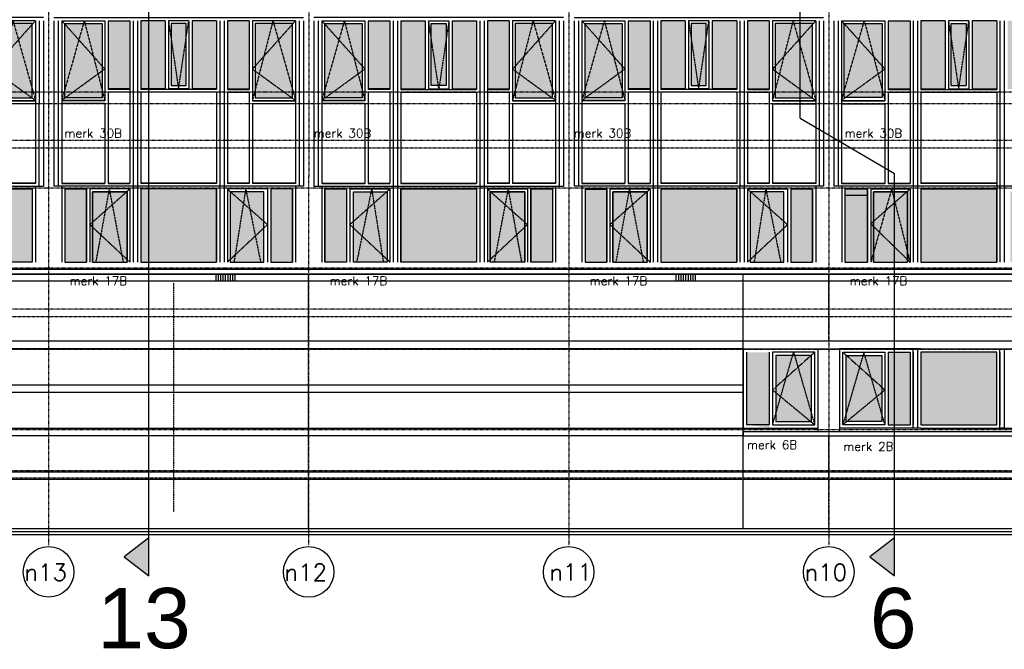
# Model space of a CAD drawing. Extents: x -541908 to 43837, y -41121 to 66863.
# Tile 6 of 41: x -501685 to -481240, y -39133 to -26074. Entities that reach past the tile are written whole.
import ezdxf

# ---------------------------------------------------------------- set-up
doc = ezdxf.new("R2010")
doc.units = 0
doc.header["$LTSCALE"] = 10
doc.header["$MEASUREMENT"] = 0
doc.header["$PDMODE"] = 3
doc.header["$PDSIZE"] = 0.1
for name, pattern in [('DASHDOT', [1, 0.5, -0.25, 0, -0.25]), ('DASHDOT2', [0.5, 0.25, -0.125, 0, -0.125]), ('HIDDEN', [0.375, 0.25, -0.125]), ('HIDDEN2', [0.1875, 0.125, -0.0625])]:
    doc.linetypes.add(name, pattern=pattern)
doc.layers.get('0').update_dxf_attribs({"linetype": 'CONTINUOUS'})
for name, color, linetype in [('_DILLATATIES', 8, 'HIDDEN'), ('A--01A1_ACEER', 1, 'CONTINUOUS'), ('A--DRSNLIJNEN', 5, 'CONTINUOUS'), ('A--L$1A-_RASTER_NR_02', 21, 'CONTINUOUS'), ('A--L$1A-_RASTER_NR_06', 81, 'CONTINUOUS'), ('A--L$7A-_STRAMIEN', 1, 'DASHDOT'), ('A--L$7A1-_STRAMIEN', 1, 'CONTINUOUS'), ('A--L$7A3-_STRAMIEN', 3, 'CONTINUOUS'), ('A--L$7AC3-_STRAMIEN', 3, 'DASHDOT'), ('A--L01G8_RASTER-NR-2', 21, 'CONTINUOUS'), ('A--L07GC8_STRAMIEN', 8, 'DASHDOT2'), ('A--L21G1_BUITENWAND', 1, 'CONTINUOUS'), ('A--L21G2_BUITENWAND', 2, 'CONTINUOUS'), ('A--L21G3_BUITENWAND', 3, 'CONTINUOUS'), ('A--L21GC3_BUITENWAND', 3, 'HIDDEN'), ('A--L31DC1_BUITENKOZIJN', 1, 'HIDDEN'), ('A--L31G1_BUITENKOZIJN', 1, 'CONTINUOUS'), ('A--L31G2_BUITENKOZIJN', 2, 'CONTINUOUS'), ('A--L31GC1_BUITENKOZIJN', 1, 'HIDDEN2'), ('A--T$7A8-_STRAMIEN', 8, 'DASHDOT'), ('TEKST_KOZIJNMERK', 2, 'CONTINUOUS'), ('X--LR---_CP', 7, 'CONTINUOUS')]:
    doc.layers.add(name, color=color, linetype=linetype)
doc.styles.add('HIEMSTRA', font='romans.shx')
doc.styles.add('PRES100', font='ARIALBD0.TTF', dxfattribs={"height": 10})

# ---------------------------------------------------------------- blocks, each defined once
blk = doc.blocks.new('AANKOZ24A')
at = {"layer": 'A--L01G8_RASTER-NR-2'}
h = blk.add_hatch(color=256, dxfattribs=at)
h.paths.add_polyline_path([(-3712, 5983), (-4166, 5983), (-4166, 4570), (-3712, 4570)])
h.paths.add_polyline_path([(-3488, 4570), (-2979, 4570), (-2979, 5983), (-3488, 5983)])
h.paths.add_polyline_path([(-2421, 4570), (-1912, 4570), (-1912, 5983), (-2421, 5983)])
h.paths.add_polyline_path([(-1688, 4570), (-1235, 4570), (-1235, 5983), (-1688, 5983)])
h.paths.add_polyline_path([(-1912, 976), (-1912, 2493), (-3488, 2493), (-3488, 976)])
h.paths.add_polyline_path([(-5060, 976), (-4610, 976), (-4610, 2493), (-5060, 2493)])
h.paths.add_polyline_path([(-788, 976), (-338, 976), (-338, 2493), (-788, 2493)])
h.paths.add_polyline_path([(-2854, 5927), (-2854, 4637), (-2544, 4637), (-2544, 5927)])
h.paths.add_polyline_path([(-5060, 5927), (-4289, 5927), (-4289, 4386), (-5060, 4386)])
h.paths.add_polyline_path([(-4487, 976), (-3768, 976), (-3768, 2434), (-4487, 2434)])
h.paths.add_polyline_path([(-338, 5927), (-1112, 5927), (-1112, 4386), (-338, 4386)])
h.paths.add_polyline_path([(-1632, 976), (-931, 976), (-931, 2437), (-1632, 2437)])
at = {"layer": 'A--L31DC1_BUITENKOZIJN'}
for p, q in [((-4660, 5983), (-5128, 4330)), ((-5127, 5983), (-4233, 4981)), ((-4660, 5983), (-4233, 4330)), ((-2912, 5983), (-2702, 4570)), ((-2702, 4570), (-2490, 5983)), ((-271, 5983), (-1168, 4981)), ((-741, 5983), (-1168, 4330)), ((-741, 5983), (-271, 4330)), ((-4233, 4981), (-5128, 4330)), ((-1168, 4981), (-271, 4330)), ((-3712, 2493), (-4543, 1754)), ((-4141, 2493), (-4421, 976)), ((-4141, 2493), (-3851, 976)), ((-1688, 2493), (-855, 1754)), ((-1307, 2493), (-1550, 976)), ((-1307, 2493), (-997, 976)), ((-4543, 1754), (-3712, 976)), ((-855, 1754), (-1688, 976))]:
    blk.add_line(p, q, dxfattribs=at)
at = {"layer": 'A--L31G1_BUITENKOZIJN'}
for p, q in [((-5290, 6050), (-110, 6050)), ((-5127, 5983), (-5127, 2606)), ((-5127, 5983), (-4233, 5983)), ((-4233, 5983), (-4233, 4319)), ((-4166, 5983), (-4166, 4559)), ((-4166, 5983), (-3712, 5983)), ((-3712, 5983), (-3712, 2606)), ((-3488, 5983), (-3488, 4559)), ((-2979, 5983), (-3488, 5983)), ((-2979, 5983), (-2979, 4559)), ((-2912, 5983), (-2912, 4559)), ((-2488, 5983), (-2912, 5983)), ((-2488, 5983), (-2488, 4559)), ((-1912, 5983), (-2421, 5983)), ((-2421, 5983), (-2421, 4559)), ((-1912, 5983), (-1912, 4559)), ((-1688, 5983), (-1688, 4559)), ((-1235, 5983), (-1688, 5983)), ((-1235, 5983), (-1235, 4559)), ((-271, 5983), (-1168, 5983)), ((-1168, 5983), (-1168, 4319)), ((-271, 5983), (-271, 2606)), ((-3712, 4570), (-4166, 4570)), ((-3712, 4559), (-4166, 4559)), ((-4166, 4503), (-4166, 2606)), ((-3712, 4503), (-4166, 4503)), ((-2979, 4570), (-3488, 4570)), ((-2734, 4559), (-3488, 4559)), ((-3488, 4503), (-3488, 2606)), ((-1912, 4503), (-3488, 4503)), ((-2734, 4570), (-2912, 4570)), ((-2488, 4570), (-2912, 4570)), ((-2488, 4559), (-2912, 4559)), ((-2488, 4570), (-2667, 4570)), ((-1912, 4559), (-2667, 4559)), ((-1912, 4570), (-2421, 4570)), ((-1912, 4503), (-1912, 2606)), ((-1688, 4570), (-1235, 4570)), ((-1688, 4559), (-1235, 4559)), ((-1688, 4503), (-1688, 2606)), ((-1688, 4503), (-1235, 4503)), ((-1235, 4503), (-1235, 2606)), ((-4233, 4330), (-5128, 4330)), ((-4233, 4319), (-5128, 4319)), ((-1168, 4330), (-271, 4330)), ((-1168, 4319), (-271, 4319)), ((-4233, 4263), (-5128, 4263)), ((-4233, 4263), (-4233, 2606)), ((-1168, 4263), (-1168, 2606)), ((-1168, 4263), (-271, 4263)), ((-3645, 2550), (-5200, 2550)), ((-5128, 2617), (-4233, 2617)), ((-5128, 2606), (-4233, 2606)), ((-5127, 2550), (-5127, 976)), ((-5060, 2493), (-5060, 976)), ((-5060, 2493), (-4610, 2493)), ((-4610, 2493), (-4610, 976)), ((-3712, 2493), (-4543, 2493)), ((-4543, 2493), (-4543, 976)), ((-4166, 2617), (-3712, 2617)), ((-4166, 2606), (-3712, 2606)), ((-3712, 2493), (-3712, 976)), ((-3645, 2550), (-3645, 976)), ((-1845, 2550), (-3555, 2550)), ((-3555, 2550), (-3555, 976)), ((-1912, 2617), (-3488, 2617)), ((-1912, 2606), (-3488, 2606)), ((-1912, 2493), (-3488, 2493)), ((-3488, 2493), (-3488, 976)), ((-1912, 2493), (-1912, 976)), ((-1845, 2550), (-1845, 976)), ((-200, 2550), (-1755, 2550)), ((-1755, 2550), (-1755, 976)), ((-1235, 2617), (-1688, 2617)), ((-1235, 2606), (-1688, 2606)), ((-855, 2493), (-1688, 2493)), ((-1688, 2493), (-1688, 976)), ((-271, 2617), (-1168, 2617)), ((-271, 2606), (-1168, 2606)), ((-855, 2493), (-855, 976)), ((-338, 2493), (-788, 2493)), ((-788, 2493), (-788, 976)), ((-338, 2493), (-338, 976)), ((-271, 2550), (-271, 976)), ((-4487, 2437), (-3768, 2437)), ((-4487, 976), (-4487, 2437)), ((-3768, 2437), (-3768, 976)), ((-931, 2437), (-1632, 2437)), ((-1632, 2437), (-1632, 976)), ((-931, 976), (-931, 2437))]:
    blk.add_line(p, q, dxfattribs=at)
for points in [[(-5060, 5927), (-4289, 5927), (-4289, 4386), (-5060, 4386)], [(-2854, 5927), (-2854, 4637), (-2544, 4637), (-2544, 5927)], [(-338, 5927), (-1112, 5927), (-1112, 4386), (-338, 4386)], [(-5060, 976), (-4610, 976), (-4610, 2493), (-5060, 2493)], [(-3488, 976), (-1912, 976), (-1912, 2493), (-3488, 2493)], [(-788, 976), (-338, 976), (-338, 2493), (-788, 2493)], [(-4487, 976), (-3768, 976), (-3768, 2434), (-4487, 2434)], [(-1632, 976), (-931, 976), (-931, 2437), (-1632, 2437)]]:
    blk.add_lwpolyline(points, close=True, dxfattribs=at)
at = {"layer": 'A--L31G2_BUITENKOZIJN'}
for p, q in [((-5290, 5983), (-5290, 2550)), ((-5200, 5983), (-5200, 2550)), ((-3645, 5983), (-3645, 2550)), ((-3555, 5983), (-3555, 2550)), ((-1845, 5983), (-1845, 2550)), ((-1755, 5983), (-1755, 2550)), ((-200, 5983), (-200, 2550)), ((-110, 5983), (-110, 2550)), ((-5200, 2550), (-5290, 2550)), ((-3555, 2550), (-3645, 2550)), ((-1755, 2550), (-1845, 2550)), ((-110, 2550), (-200, 2550))]:
    blk.add_line(p, q, dxfattribs=at)
at = {"layer": 'X--LR---_CP'}
blk.add_point((0, -26), dxfattribs=at)

msp = doc.modelspace()

# ---------------------------------------------------------------- hatches: boundary and pattern name
at = {"layer": 'A--DRSNLIJNEN'}
for points in [[(-499003.5, -36824.7), (-499513.2, -37215.6), (-499003.5, -37606.5)], [(-483522.5, -36824.7), (-484032.3, -37215.6), (-483522.5, -37606.4)]]:
    msp.add_hatch(color=256, dxfattribs=at).paths.add_polyline_path(points)
at = {"layer": 'A--L$1A-_RASTER_NR_02'}
h = msp.add_hatch(color=256, dxfattribs=at)
h.paths.add_polyline_path([(-483774.3, -26151.8), (-484564.4, -26151.8), (-484564.4, -27678.4), (-483774.4, -27678.4)])
h.paths.add_polyline_path([(-483197.5, -26095.8), (-483651.3, -26095.8), (-483651.4, -27508.7), (-483197.5, -27508.7)])
h.paths.add_polyline_path([(-482469.9, -26095.8), (-482973.5, -26095.8), (-482973.5, -27508.7), (-482469.9, -27508.7)])
h.paths.add_polyline_path([(-482031.2, -26151.8), (-482341.6, -26151.8), (-482341.6, -27441.7), (-482031.2, -27441.7)])
h.paths.add_polyline_path([(-481397.5, -26095.8), (-481908.2, -26095.8), (-481908.2, -27508.7), (-481397.5, -27508.7)])
h.paths.add_polyline_path([(-480719.7, -26095.8), (-481173.5, -26095.8), (-481173.5, -27508.7), (-480719.7, -27508.7)])
h.paths.add_polyline_path([(-480283.2, -26151.8), (-480596.7, -26151.8), (-480596.7, -27678.5), (-480283.3, -27678.5)])
at = {"layer": 'A--L$1A-_RASTER_NR_06'}
h = msp.add_hatch(color=256, dxfattribs=at)
edge = h.paths.add_edge_path()
edge.add_line((-486119.3, -32971), (-486594.1, -32971))
edge.add_line((-486594.1, -32971), (-486594.1, -34477))
edge.add_line((-486594.1, -34477), (-486119.3, -34537))
edge.add_line((-486119.3, -34477), (-486119.3, -32971))
for points in [[(-485985.3, -34410), (-485244.1, -34410), (-485244.1, -33038), (-485985.3, -33038)], [(-483785.1, -33037.8), (-484526.3, -33037.8), (-484526.3, -34409.8), (-483785.2, -34409.8)], [(-483651.1, -32970.8), (-483197.3, -32970.8), (-483197.3, -34476.8), (-483651.2, -34476.8)], [(-482973.3, -32970.8), (-482973.3, -34476.8), (-481397.3, -34476.8), (-481397.3, -32970.8)]]:
    msp.add_hatch(color=256, dxfattribs=at).paths.add_polyline_path(points)
at = {"layer": 'A--L01G8_RASTER-NR-2'}
for points in [[(-484079.6, -29585.8), (-484548.4, -29585.8), (-484548.4, -31102), (-484079.6, -31102)], [(-482973.5, -29585.8), (-482973.5, -31102), (-481397.5, -31102), (-481397.5, -29585.8)]]:
    msp.add_hatch(color=256, dxfattribs=at).paths.add_polyline_path(points)
h = msp.add_hatch(color=256, dxfattribs=at)
h.paths.add_polyline_path([(-483590.4, -29644.6), (-483956.6, -29644.6), (-483956.6, -30250.3), (-483674.6, -29960.9)])
h.paths.add_polyline_path([(-483674.6, -29960.9), (-483514.1, -29796.1), (-483570.6, -29644.6), (-483590.4, -29644.6)])
h.paths.add_polyline_path([(-483254.8, -29644.6), (-483570.6, -29644.6), (-483514.1, -29796.1)])
h.paths.add_polyline_path([(-483514.1, -29796.1), (-483270.1, -31102), (-483253.5, -31102), (-483253.5, -29644.6), (-483254.8, -29644.6)])
h.paths.add_polyline_path([(-483514.1, -29796.1), (-483674.6, -29960.9), (-483814.7, -30794.9), (-483630.7, -31102), (-483270.1, -31102)])
h.paths.add_polyline_path([(-483956.6, -30250.3), (-483956.6, -30445.7), (-483814.7, -30794.9), (-483674.6, -29960.9)])
h.paths.add_polyline_path([(-483814.7, -30794.9), (-483956.6, -30445.7), (-483956.6, -31102), (-483890.9, -31102)])
h.paths.add_polyline_path([(-483890.9, -31102), (-483630.7, -31102), (-483814.7, -30794.9)])
h.paths.add_polyline_path([(-481117.5, -31102), (-481051.8, -31102), (-480862.9, -29791), (-481117.5, -29643.6)])
h.paths.add_polyline_path([(-480862.9, -29791), (-480755.3, -29641.8), (-481117.5, -29641.8), (-481117.5, -29643.6)])
h.paths.add_polyline_path([(-480736, -29641.8), (-480700.6, -29958.5), (-480395.6, -30250), (-480395.6, -29641.8)])
h.paths.add_polyline_path([(-480736, -29641.8), (-480755.3, -29641.8), (-480862.9, -29791), (-480700.6, -29958.5)])
h.paths.add_polyline_path([(-480700.6, -29958.5), (-480560.1, -30794.9), (-480395.6, -30445.7), (-480395.6, -30250)])
h.paths.add_polyline_path([(-480461.3, -31102), (-480395.6, -31102), (-480395.6, -30445.7), (-480560.1, -30794.9)])
h.paths.add_polyline_path([(-480560.1, -30794.9), (-480744.2, -31102), (-480461.3, -31102)])
h.paths.add_polyline_path([(-480700.6, -29958.5), (-480862.9, -29791), (-481051.8, -31102), (-480744.2, -31102), (-480560.1, -30794.9)])

# ---------------------------------------------------------------- linework, layer by layer
msp.add_circle((-484887.4, -28729), 2.5)
at = {"layer": '_DILLATATIES'}
for p, q in [((-498490.2, -31529), (-498490.2, -36279)), ((-486660.9, -36628.9), (-486660.9, -31529))]:
    msp.add_line(p, q, dxfattribs=at)
at = {"layer": 'A--DRSNLIJNEN'}
for p, q in [((-499003.5, -37606.5), (-499003.4, -18801.9)), ((-485479.8, -28118.6), (-485479.8, -20195.4)), ((-485479.8, -28118.6), (-483522.5, -29264.9)), ((-483522.5, -37606.4), (-483522.5, -29264.9)), ((-499003.5, -36824.7), (-499513.2, -37215.6)), ((-483522.5, -36824.7), (-484032.3, -37215.6)), ((-499513.2, -37215.6), (-499003.5, -37606.5)), ((-484032.3, -37215.6), (-483522.5, -37606.4))]:
    msp.add_line(p, q, dxfattribs=at)
at = {"layer": 'A--L$7A-_STRAMIEN'}
for p, q in [((-501083.6, -14958.6), (-501085.1, -36974.6)), ((-495684, -20359.6), (-495685.1, -36974.9)), ((-490284, -20360), (-490285.1, -36975.3)), ((-484884, -20360.3), (-484885.1, -36975.6))]:
    msp.add_line(p, q, dxfattribs=at)
at = {"layer": 'A--L$7A1-_STRAMIEN'}
for centre in [(-501085.1, -37527.3), (-495685.1, -37527.7), (-490285.1, -37528), (-484885.1, -37528.4)]:
    msp.add_circle(centre, 525, dxfattribs=at)
at = {"layer": 'A--L$7AC3-_STRAMIEN'}
for p, q in [((-416614.4, -28579.1), (-525959.4, -28578.9)), ((-416614.4, -32079.1), (-525959.4, -32078.9)), ((-416614.4, -35429.1), (-525959.4, -35428.9))]:
    msp.add_line(p, q, dxfattribs=at)
at = {"layer": 'A--L01G8_RASTER-NR-2', "color": 1}
for points in [[(-484548.4, -31102), (-484079.6, -31102), (-484079.6, -29585.8), (-484548.4, -29585.8)], [(-483956.6, -31102), (-483253.5, -31102), (-483253.5, -29644.6), (-483956.6, -29644.6)], [(-482973.5, -31102), (-481397.5, -31102), (-481397.5, -29585.8), (-482973.5, -29585.8)]]:
    msp.add_lwpolyline(points, close=True, dxfattribs=at)
at = {"layer": 'A--L07GC8_STRAMIEN'}
for p, q in [((-525273.5, -28728.9), (-433397, -28729.1)), ((-525273.5, -32228.9), (-433397, -32229.1)), ((-525378.3, -35578.9), (-433397.1, -35579.1))]:
    msp.add_line(p, q, dxfattribs=at)
at = {"layer": 'A--L21G1_BUITENWAND'}
for p, q in [((-497608.7, -31489), (-497608.7, -31349)), ((-497558.7, -31489), (-497558.7, -31349)), ((-497508.7, -31489), (-497508.7, -31349)), ((-497458.7, -31489), (-497458.7, -31349)), ((-497408.7, -31489), (-497408.7, -31349)), ((-497358.7, -31489), (-497358.7, -31349)), ((-497308.7, -31489), (-497308.7, -31349)), ((-497258.7, -31489), (-497258.7, -31349)), ((-497208.7, -31489), (-497208.7, -31349)), ((-488050.4, -31489), (-488050.4, -31349)), ((-488000.4, -31489), (-488000.4, -31349)), ((-487950.4, -31489), (-487950.4, -31349)), ((-487900.4, -31489), (-487900.4, -31349)), ((-487850.4, -31489), (-487850.4, -31349)), ((-487800.4, -31489), (-487800.4, -31349)), ((-487750.4, -31489), (-487750.4, -31349)), ((-487700.4, -31489), (-487700.4, -31349)), ((-487650.4, -31489), (-487650.4, -31349)), ((-486660.9, -32744, -0.1), (-506359.9, -32744, -0.1)), ((-486660.9, -32904, -0.1), (-506359.9, -32904, -0.1)), ((-486660.9, -33654, -0.1), (-506359.9, -33654, -0.1)), ((-486660.9, -33804, -0.1), (-506359.9, -33804, -0.1)), ((-486660.9, -34554, -0.1), (-506359.8, -34554, -0.1)), ((-486660.9, -34704, -0.1), (-506359.8, -34704, -0.1)), ((-506359.8, -35454), (-469227.8, -35454)), ((-506359.8, -35604), (-469227.8, -35604))]:
    msp.add_line(p, q, dxfattribs=at)
msp.add_lwpolyline([(-506359.9, -31489), (-469129.9, -31489.7), (-469129.9, -31349), (-506359.9, -31349)], close=True, dxfattribs=at)
at = {"layer": 'A--L21G2_BUITENWAND'}
msp.add_line((-506359.9, -31349), (-469229.9, -31349), dxfattribs=at)
at = {"layer": 'A--L21G3_BUITENWAND'}
for points in [[(-506359.9, -31249), (-469229.9, -31249)], [(-486661.1, -32904), (-470516.2, -32904), (-470516.2, -32744), (-486661.1, -32744)], [(-470516.2, -34623.9), (-486661.1, -34623.9), (-486661.1, -34703.9), (-470516.2, -34703.9)], [(-541908.2, -36628.9), (-541908.2, -36628.9), (-417242.9, -36628.9)], [(-541908.2, -36688.9), (-417242.9, -36688.9)], [(-541908.2, -36748.9), (-417242.9, -36748.9)]]:
    msp.add_lwpolyline(points, dxfattribs=at)
at = {"layer": 'A--L21GC3_BUITENWAND'}
for p, q in [((-495684.8, -36628.9), (-495684.8, -31347.5, 0)), ((-486660.9, -36628, 0), (-486660.9, -31348.1, 0)), ((-484884.7, -32744, 0), (-484884.7, -31348.1, 0)), ((-484884.7, -36628, 0), (-484884.7, -34703.9, 0))]:
    msp.add_line(p, q, dxfattribs=at)
at = {"layer": 'A--L31DC1_BUITENKOZIJN'}
for p, q in [((-484620.4, -26095.8), (-483718.4, -27097.7)), ((-484620.4, -27748.8), (-484146.8, -26095.8)), ((-484146.8, -26095.8), (-483718.4, -27748.8)), ((-482399.6, -26095.8), (-482187.4, -27508.7)), ((-482187.4, -27508.7), (-481975.2, -26095.8)), ((-483718.4, -27097.7), (-484620.4, -27748.8)), ((-483197.5, -29585.8), (-484012.6, -30307.8)), ((-483580.5, -29585.8), (-484012.6, -31102)), ((-483580.5, -29585.8), (-483197.5, -31102)), ((-484012.6, -30307.8), (-483197.5, -31102))]:
    msp.add_line(p, q, dxfattribs=at)
at = {"layer": 'A--L31G1_BUITENKOZIJN'}
for p, q in [((-484620.4, -26095.8), (-484620.4, -29472.8)), ((-484620.4, -26095.8), (-483718.3, -26095.8)), ((-483718.3, -26095.8), (-483718.4, -27759.8)), ((-483651.3, -26095.8), (-483651.4, -27519.7)), ((-483651.3, -26095.8), (-483197.5, -26095.8)), ((-483197.5, -26095.8), (-483197.5, -27519.7)), ((-482973.5, -26095.8), (-482973.5, -27519.7)), ((-482469.9, -26095.8), (-482973.5, -26095.8)), ((-482469.9, -26095.8), (-482469.9, -27519.7)), ((-482399.6, -26095.8), (-482399.6, -27519.7)), ((-481975.2, -26095.8), (-482399.6, -26095.8)), ((-482341.6, -26151.8), (-482031.2, -26151.8)), ((-482341.6, -27441.7), (-482341.6, -26151.8)), ((-482031.2, -26151.8), (-482031.2, -27441.7)), ((-481975.2, -26095.8), (-481975.2, -27519.7)), ((-481397.5, -26095.8), (-481908.2, -26095.8)), ((-481908.2, -26095.8), (-481908.2, -27519.7)), ((-481397.5, -26095.8), (-481397.5, -27519.7)), ((-483651.4, -27508.7), (-483197.5, -27508.7)), ((-483651.4, -27519.7), (-483197.5, -27519.7)), ((-483651.4, -27575.7), (-483651.4, -29472.8)), ((-483651.4, -27575.7), (-483197.5, -27575.7)), ((-483651.4, -27575.7), (-483651.4, -27753.4)), ((-483197.5, -27519.7), (-483197.5, -27575.7)), ((-483197.5, -27575.7), (-483197.5, -29472.8)), ((-482973.5, -27508.7), (-482469.9, -27508.7)), ((-482973.5, -27519.7), (-481397.5, -27519.7)), ((-482973.5, -27575.7), (-482973.5, -29472.8)), ((-482973.5, -27575.7), (-481397.5, -27575.7)), ((-482973.5, -27575.7), (-482973.5, -27753.5)), ((-482399.6, -27508.7), (-481975.2, -27508.7)), ((-482341.6, -27441.7), (-482031.2, -27441.7)), ((-481908.2, -27508.7), (-481397.5, -27508.7)), ((-481397.5, -27575.7), (-481397.5, -29598)), ((-481397.5, -27575.7), (-481397.5, -27753.5)), ((-484620.4, -27748.8), (-483718.4, -27748.8)), ((-484620.4, -27759.8), (-483718.4, -27759.8)), ((-484564.4, -27678.4), (-483774.4, -27678.4)), ((-484620.4, -27815.8), (-483718.4, -27815.8)), ((-483718.4, -27815.8), (-483718.4, -29472.8)), ((-483130.5, -29528.8), (-484687.4, -29528.8)), ((-484620.4, -29461.8), (-483718.4, -29461.8)), ((-484620.4, -29472.8), (-483718.4, -29472.8)), ((-484615.4, -29528.8), (-484615.4, -31102)), ((-484548.4, -29585.8), (-484548.4, -31102)), ((-484079.6, -29585.8), (-484079.6, -31102)), ((-483197.5, -29585.8), (-484012.6, -29585.8)), ((-484012.6, -29585.8), (-484012.6, -31102)), ((-483956.6, -29641.8), (-483253.5, -29641.8)), ((-483956.6, -31102), (-483956.6, -29641.8)), ((-483651.4, -29461.8), (-483197.5, -29461.8)), ((-483651.4, -29472.8), (-483197.5, -29472.8)), ((-483253.5, -29641.8), (-483253.5, -31102)), ((-483197.5, -29585.8), (-483197.5, -31102)), ((-483130.5, -29528.8), (-483130.5, -31102)), ((-481330.5, -29528.8), (-483040.5, -29528.8)), ((-483040.5, -29528.8), (-483040.5, -31102)), ((-481397.5, -29461.8), (-482973.5, -29461.8)), ((-481397.5, -29472.8), (-482973.5, -29472.8)), ((-481397.5, -29585.8), (-482973.5, -29585.8)), ((-482973.5, -29585.8), (-482973.5, -31102)), ((-481397.5, -29585.8), (-481397.5, -31102)), ((-481330.5, -29528.8), (-481330.5, -31102)), ((-480339.6, -29528.8), (-481240.5, -29528.8)), ((-481240.5, -29528.8), (-481240.5, -31102)), ((-484548.4, -29711), (-484079.6, -29711)), ((-486594.1, -32971), (-486594.1, -34477)), ((-486119.3, -32971), (-486119.3, -34477)), ((-483651.1, -32970.8), (-483651.2, -34476.8)), ((-483651.1, -32970.8), (-483197.3, -32970.8)), ((-483197.3, -32970.8), (-483197.3, -34476.8)), ((-483130.3, -32970.8), (-483130.3, -34476.8)), ((-483040.3, -32970.8), (-483040.3, -34476.8)), ((-481330.3, -32970.8), (-481330.3, -34476.8)), ((-481240.3, -32970.8), (-481240.3, -34476.8)), ((-486119.3, -34477), (-486594.1, -34477)), ((-483651.2, -34476.8), (-483197.3, -34476.8))]:
    msp.add_line(p, q, dxfattribs=at)
for points in [[(-484564.4, -27678.4), (-484564.4, -26151.8), (-483774.3, -26151.8), (-483774.4, -27678.4)], [(-486052.3, -34477), (-485177.1, -34477), (-485177.1, -32971), (-486052.3, -32971), (-486052.3, -34477), (-485177.1, -34477), (-485177.1, -32971)], [(-483718.2, -34476.8), (-484593.3, -34476.8), (-484593.3, -32970.8), (-483718.1, -32970.8), (-483718.2, -34476.8), (-484593.3, -34476.8), (-484593.3, -32970.8)], [(-482973.3, -34476.8), (-481397.3, -34476.8), (-481397.3, -32970.8), (-482973.3, -32970.8), (-482973.3, -34476.8), (-481397.3, -34476.8), (-481397.3, -32970.8)]]:
    msp.add_lwpolyline(points, dxfattribs=at)
for points in [[(-483130.3, -32903.9), (-483040.3, -32903.9), (-483040.3, -34543.9), (-483130.3, -34543.9)], [(-481330.3, -32903.9), (-481240.3, -32903.9), (-481240.3, -34543.9), (-481330.3, -34543.9)], [(-485985.3, -34410), (-485244.1, -34410), (-485244.1, -33038), (-485985.3, -33038)], [(-483785.2, -34409.8), (-484526.3, -34409.8), (-484526.3, -33037.8), (-483785.1, -33037.8)]]:
    msp.add_lwpolyline(points, close=True, dxfattribs=at)
msp.add_point((-482973.3, -34543.8), dxfattribs=at)
at = {"layer": 'A--L31G2_BUITENKOZIJN'}
for p, q in [((-484777.4, -26095.8), (-484777.4, -29528.8)), ((-484687.4, -26095.8), (-484687.4, -29528.8)), ((-483130.5, -26095.8), (-483130.5, -29528.8)), ((-483040.5, -26095.8), (-483040.5, -29528.8)), ((-481330.5, -26095.8), (-481330.5, -29528.8)), ((-481240.5, -26095.8), (-481240.5, -29528.8)), ((-484687.4, -29528.8), (-484777.4, -29528.8)), ((-483040.5, -29528.8), (-483130.5, -29528.8)), ((-481240.5, -29528.8), (-481330.5, -29528.8)), ((-486661.1, -32904), (-486661.1, -34544)), ((-485110.1, -32904), (-485110.1, -34623.9)), ((-484660.3, -32903.8), (-484660.3, -34623.9)), ((-482974.6, -32903.8), (-484660.3, -32903.8)), ((-482973.3, -32903.8), (-481397.3, -32903.8)), ((-481396, -32903.8), (-479710.3, -32903.8)), ((-486661.1, -34544), (-485110.1, -34544)), ((-482976, -34543.8), (-484660.3, -34543.8)), ((-482973.3, -34543.8), (-481397.3, -34543.8)), ((-481394.6, -34543.8), (-479710.3, -34543.8))]:
    msp.add_line(p, q, dxfattribs=at)
at = {"layer": 'A--L31GC1_BUITENKOZIJN'}
for p, q in [((-485177.1, -32971), (-486052.3, -33754)), ((-486052.3, -34477), (-485614.7, -32971)), ((-485614.7, -32971), (-485177.1, -34477)), ((-484593.3, -32970.8), (-483718.2, -33753.8)), ((-484155.7, -32970.8), (-484593.3, -34476.8)), ((-483718.2, -34476.8), (-484155.7, -32970.8)), ((-486052.3, -33754), (-485177.1, -34477)), ((-483718.2, -33753.8), (-484593.3, -34476.8))]:
    msp.add_line(p, q, dxfattribs=at)
at = {"layer": 'A--T$7A8-_STRAMIEN', "color": 8}
for p, q in [((-479484.5, -27575.4), (-525959.4, -27578.9)), ((-479484.5, -27815.4), (-525959.4, -27818.9)), ((-416614.4, -29567.1), (-525959.4, -29566.9)), ((-416614.4, -31229.1), (-525959.4, -31228.9)), ((-416614.4, -32917.1), (-525959.4, -32916.9)), ((-416614.4, -34579.1), (-525959.4, -34578.9))]:
    msp.add_line(p, q, dxfattribs=at)

# ---------------------------------------------------------------- block references
at = {"layer": 'A--01A1_ACEER', "xscale": -1, "rotation": 359.9998907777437}
for p in [(-506484.1, -32078.3), (-495684.2, -32078.3)]:
    msp.add_blockref('AANKOZ24A', p, dxfattribs=at)
at = {"layer": 'A--01A1_ACEER', "rotation": 359.9998907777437}
for p in [(-495684.8, -32078.3), (-484884.8, -32079)]:
    msp.add_blockref('AANKOZ24A', p, dxfattribs=at)

# ---------------------------------------------------------------- texts
at = {"layer": 'A--DRSNLIJNEN', "style": 'PRES100'}
for s, p in [('13', (-500075.2, -39111)), ('6', (-484032.3, -39110.9))]:
    msp.add_text(s, height=1250, rotation=359.99989, dxfattribs=at).set_placement(p)
at = {"layer": 'A--L$7A3-_STRAMIEN', "style": 'HIEMSTRA'}
for s, p in [('n13', (-501588.9, -37710.7)), ('n12', (-496188.9, -37711.1)), ('n11', (-490688.9, -37708.8)), ('n10', (-485388.9, -37711.8))]:
    msp.add_text(s, height=350, rotation=359.99989, dxfattribs=at).set_placement(p)
at = {"layer": 'TEKST_KOZIJNMERK', "style": 'HIEMSTRA'}
for s, p in [('merk 30B', (-500757.4, -28519.2)), ('merk 30B', (-495583.4, -28518.2)), ('merk 30B', (-490183.4, -28518.5)), ('merk 30B', (-484557.4, -28520.3)), ('merk 17B', (-500650.4, -31580.2)), ('merk 17B', (-495250.4, -31580.6)), ('merk 17B', (-489850.4, -31580.9)), ('merk 17B', (-484450.4, -31581.3)), ('merk 6B', (-486585, -34981.2)), ('merk 2B', (-484584.1, -35016.2))]:
    msp.add_text(s, height=180, rotation=359.99989, dxfattribs=at).set_placement(p)

doc.saveas('drawing.dxf')
